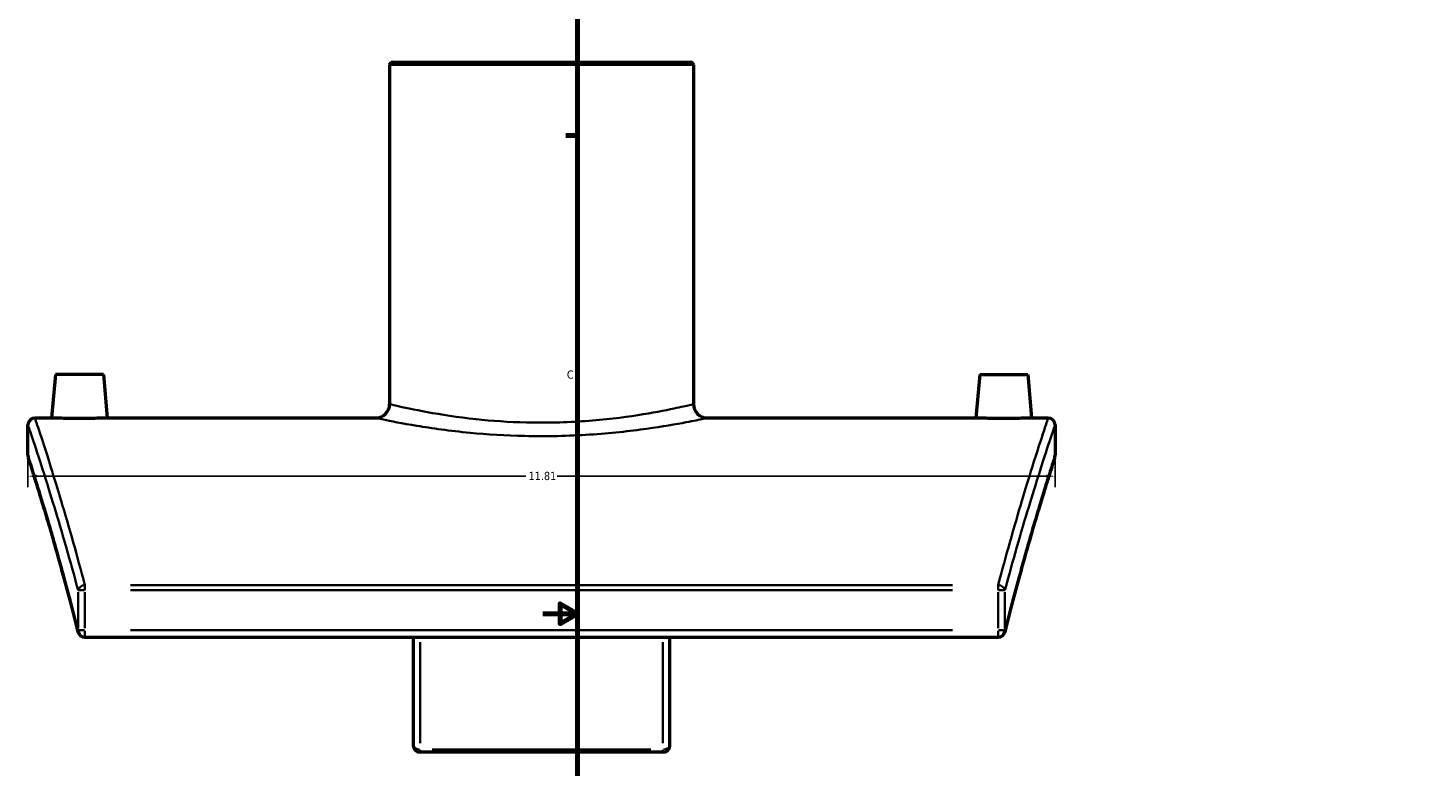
# Model space of a CAD drawing. Header units: inches. Extents: x -5.8 to 56, y -6.3 to 37.
# Tile 2 of 9: x -5.8 to 10.3, y 9.2 to 17.7. Entities that reach past the tile are written whole.
import ezdxf

# ---------------------------------------------------------------- set-up
doc = ezdxf.new("R2010")
doc.units = ezdxf.units.IN
doc.header["$MEASUREMENT"] = 0
for name, color, linetype, lineweight in [('Border (ANSI)', 7, 'Continuous', 70), ('Dimension (ANSI)', 7, 'Continuous', 25), ('Visible (ANSI)', 7, 'Continuous', 50), ('Visible Narrow (ANSI)', 7, 'Continuous', 35)]:
    doc.layers.add(name, color=color, linetype=linetype, lineweight=lineweight)
doc.styles.add('Note Text (ANSI)', font='tahoma.ttf')
doc.dimstyles.new('Default (ANSI)', dxfattribs={"dimtxt": 0.094488, "dimasz": 0.098425, "dimexe": 0.125, "dimexo": 0.0625, "dimgap": 0.031496, "dimtad": 0, "dimtih": 1, "dimtoh": 1, "dimrnd": 1e-08, "dimzin": 4, "dimdsep": 46, "dimtxsty": 'Note Text (ANSI)', "dimcen": 0.09, "dimdle": 0.393701, "dimclrd": 256, "dimclre": 256, "dimclrt": 5, "dimadec": 0, "dimazin": 1, "dimtfac": 1, "dimtofl": 0, "dimtmove": 0, "dimatfit": 3, "dimfxl": 1, "dimtolj": 1, "dimtzin": 4, "dimlwd": -1, "dimlwe": -1, "dimarcsym": 0})

# ---------------------------------------------------------------- blocks, each defined once
blk = doc.blocks.new('Borders Default Border')
at = {"layer": 'Border (ANSI)'}
blk.add_line((0.5, 16.5), (0.366, 16.5), dxfattribs=at)
at = {"layer": 'Border (ANSI)', "flags": 128}
for points in [[(0.5, 1), (0.5, 21), (33.5, 21), (33.5, 1), (0.5, 1)], [(0.1, 11), (0.5, 11), (0.3, 11.115), (0.3, 10.885), (0.5, 11)]]:
    blk.add_lwpolyline(points, dxfattribs=at)
at = {"layer": 'Border (ANSI)', "color": 5, "true_color": 0x0000ff, "insert": (0.378, 13.701), "char_height": 0.0945, "attachment_point": 7, "style": 'Note Text (ANSI)'}
blk.add_mtext('C', dxfattribs=at)
blk = doc.blocks.new('*D6')
at = {"layer": 'Defpoints', "color": 0, "transparency": 16777216}
for p in [(-5.819, 12.82), (5.991, 12.82), (5.991, 12.582)]:
    blk.add_point(p, dxfattribs=at)
at = {"layer": 'Dimension (ANSI)', "transparency": 16777216}
for p, q in [((-5.819, 12.758), (-5.819, 12.457)), ((5.991, 12.758), (5.991, 12.457)), ((-5.72, 12.582), (-0.094, 12.582)), ((5.893, 12.582), (0.267, 12.582))]:
    blk.add_line(p, q, dxfattribs=at)
for points in [[(-5.72, 12.599), (-5.72, 12.566), (-5.819, 12.582)], [(5.893, 12.599), (5.893, 12.566), (5.991, 12.582)]]:
    blk.add_solid(points, dxfattribs=at)
at = {"layer": 'Dimension (ANSI)', "color": 5, "transparency": 16777216, "insert": (-0.063, 12.632), "char_height": 0.0945, "attachment_point": 1, "style": 'Note Text (ANSI)'}
blk.add_mtext('\\A1;11.81', dxfattribs=at)

msp = doc.modelspace()

# ---------------------------------------------------------------- linework, layer by layer
at = {"layer": 'Visible (ANSI)'}
for p, q in [((-1.66, 17.309), (-1.66, 13.41)), ((-1.628, 17.341), (1.801, 17.341)), ((1.833, 17.309), (1.833, 13.41)), ((-5.504, 13.749), (-5.547, 13.251)), ((-4.952, 13.749), (-5.504, 13.749)), ((-4.952, 13.749), (-4.909, 13.251)), ((5.125, 13.749), (5.082, 13.251)), ((5.125, 13.749), (5.677, 13.749)), ((5.677, 13.749), (5.72, 13.251)), ((-5.739, 13.251), (-5.547, 13.251)), ((-4.909, 13.251), (-1.819, 13.251)), ((1.992, 13.251), (5.082, 13.251)), ((5.72, 13.251), (5.912, 13.251)), ((-5.819, 12.82), (-5.819, 13.171)), ((5.991, 13.171), (5.991, 12.82)), ((-5.164, 10.73), (5.337, 10.73)), ((-1.39, 10.73), (-1.39, 9.487)), ((1.563, 9.487), (1.563, 10.73)), ((1.483, 9.408), (-1.31, 9.408))]:
    msp.add_line(p, q, dxfattribs=at)
for centre, radius, start, end in [((-1.628, 17.309), 0.0319, 90, 180), ((1.801, 17.309), 0.0319, 0, 90), ((-1.819, 13.41), 0.159, 270, 0), ((1.992, 13.41), 0.159, 180, 270), ((-5.739, 13.171), 0.0796, 90, 180), ((5.912, 13.171), 0.0796, 0, 90), ((-5.739, 12.82), 0.0796, 180, 197.8992), ((5.912, 12.82), 0.0796, 342.1008, 0), ((-5.164, 10.81), 0.0796, 193.9267, 270), ((5.337, 10.81), 0.0796, 270, 346.0733), ((-1.31, 9.487), 0.0796, 180, 270), ((1.483, 9.487), 0.0796, 270, 0)]:
    msp.add_arc(centre, radius, start, end, dxfattribs=at)
for points, knots in [([(-4.909, 13.251), (-4.909, 13.251), (-4.917, 13.25), (-4.949, 13.249), (-4.974, 13.248), (-5.031, 13.247), (-5.066, 13.246), (-5.145, 13.245), (-5.188, 13.245), (-5.228, 13.245), (-5.268, 13.245), (-5.311, 13.245), (-5.39, 13.246), (-5.426, 13.247), (-5.482, 13.248), (-5.507, 13.249), (-5.539, 13.25), (-5.547, 13.251), (-5.547, 13.251)], [3.667683, 3.667683, 3.667683, 3.667683, 3.973133, 3.973133, 4.278584, 4.278584, 4.584414, 4.584414, 4.890244, 4.890244, 4.890244, 5.195941, 5.195941, 5.501639, 5.501639, 5.807222, 5.807222, 6.112804, 6.112804, 6.112804, 6.112804]), ([(5.72, 13.251), (5.72, 13.251), (5.712, 13.25), (5.68, 13.249), (5.655, 13.248), (5.598, 13.247), (5.563, 13.246), (5.484, 13.245), (5.441, 13.245), (5.361, 13.245), (5.318, 13.245), (5.239, 13.246), (5.203, 13.247), (5.147, 13.248), (5.122, 13.249), (5.09, 13.25), (5.082, 13.251), (5.082, 13.251)], [1.222561, 1.222561, 1.222561, 1.222561, 1.528143, 1.528143, 1.833726, 1.833726, 2.139424, 2.139424, 2.445122, 2.445122, 2.750952, 2.750952, 3.056782, 3.056782, 3.362232, 3.362232, 3.667683, 3.667683, 3.667683, 3.667683]), ([(-5.241, 10.79), (-5.273, 10.917), (-5.304, 11.039), (-5.365, 11.272), (-5.395, 11.383), (-5.453, 11.593), (-5.48, 11.693), (-5.534, 11.88), (-5.559, 11.967), (-5.608, 12.13), (-5.63, 12.205), (-5.672, 12.342), (-5.691, 12.404), (-5.725, 12.515), (-5.741, 12.564), (-5.767, 12.648), (-5.778, 12.683), (-5.796, 12.739), (-5.803, 12.761), (-5.812, 12.789), (-5.815, 12.796), (-5.815, 12.796)], [3.603041, 3.603041, 3.603041, 3.603041, 5.088547, 5.088547, 6.574054, 6.574054, 8.05956, 8.05956, 9.545067, 9.545067, 11.030573, 11.030573, 12.51608, 12.51608, 14.001587, 14.001587, 15.487093, 15.487093, 16.9726, 16.9726, 18.458106, 18.458106, 18.458106, 18.458106]), ([(5.988, 12.796), (5.988, 12.796), (5.985, 12.789), (5.976, 12.761), (5.969, 12.739), (5.951, 12.683), (5.94, 12.648), (5.914, 12.564), (5.898, 12.515), (5.864, 12.404), (5.845, 12.342), (5.803, 12.205), (5.78, 12.13), (5.732, 11.967), (5.707, 11.88), (5.653, 11.693), (5.625, 11.593), (5.568, 11.383), (5.538, 11.272), (5.477, 11.039), (5.446, 10.917), (5.414, 10.79)], [20.401105, 20.401105, 20.401105, 20.401105, 21.886611, 21.886611, 23.372118, 23.372118, 24.857624, 24.857624, 26.343131, 26.343131, 27.828638, 27.828638, 29.314144, 29.314144, 30.799651, 30.799651, 32.285157, 32.285157, 33.770664, 33.770664, 35.25617, 35.25617, 35.25617, 35.25617])]:
    msp.add_open_spline(points, degree=3, knots=knots, dxfattribs=at)
at = {"layer": 'Visible Narrow (ANSI)'}
for p, q in [((1.811, 17.309), (-1.638, 17.309)), ((-5.169, 11.27), (-5.24, 11.27)), ((-5.164, 11.329), (-5.164, 11.273)), ((4.812, 11.331), (-4.639, 11.331)), ((-4.639, 11.27), (4.812, 11.27)), ((5.337, 11.273), (5.337, 11.329)), ((5.413, 11.27), (5.342, 11.27)), ((-5.242, 11.247), (-5.242, 10.833)), ((-5.164, 10.833), (-5.164, 11.247)), ((5.337, 11.247), (5.337, 10.833)), ((5.415, 10.833), (5.415, 11.247)), ((-5.24, 10.81), (-5.169, 10.81)), ((-5.164, 10.803), (-5.164, 10.73)), ((4.812, 10.81), (-4.639, 10.81)), ((5.337, 10.73), (5.337, 10.803)), ((5.342, 10.81), (5.413, 10.81)), ((-1.31, 9.511), (-1.31, 10.672)), ((1.483, 10.672), (1.483, 9.511)), ((-1.31, 9.438), (-1.31, 9.408)), ((1.343, 9.441), (-1.17, 9.441)), ((1.483, 9.408), (1.483, 9.438))]:
    msp.add_line(p, q, dxfattribs=at)
for centre, major_axis, ratio, start_param, end_param in [((-5.164, 11.27), (-0.077, -0.0205), 0.762698, 4.583331, 5.874831), ((5.337, 11.27), (0.077, -0.0205), 0.762698, 0.408354, 1.699855), ((-5.164, 10.81), (-0.0773, -0.0192), 0.740155, 5.976078, 6.267022), ((5.337, 10.81), (0.0773, -0.0192), 0.740155, 0.016164, 0.307107), ((-1.31, 9.487), (-0.0796, 0), 0.585649, 0.07854, 1.492257), ((1.483, 9.487), (0.0796, 0), 0.585649, 4.790929, 6.204645)]:
    msp.add_ellipse(centre, major_axis=major_axis, ratio=ratio, start_param=start_param, end_param=end_param, dxfattribs=at)
for points, knots in [([(1.832, 13.41), (1.832, 13.41), (1.818, 13.406), (1.752, 13.391), (1.691, 13.377), (1.504, 13.337), (1.362, 13.309), (1.017, 13.256), (0.812, 13.231), (0.373, 13.2), (0.139, 13.194), (-0.29, 13.204), (-0.486, 13.218), (-0.88, 13.26), (-1.071, 13.29), (-1.384, 13.347), (-1.505, 13.374), (-1.632, 13.403), (-1.659, 13.41), (-1.66, 13.41)], [6.703133, 6.703133, 6.703133, 6.703133, 7.654936, 7.654936, 8.878057, 8.878057, 10.474915, 10.474915, 12.154935, 12.154935, 13.836773, 13.836773, 15.307086, 15.307086, 17.038674, 17.038674, 18.801053, 18.801053, 20.10937, 20.10937, 20.10937, 20.10937]), ([(-5.164, 11.331), (-5.21, 11.505), (-5.255, 11.668), (-5.396, 12.167), (-5.484, 12.457), (-5.613, 12.869), (-5.66, 13.012), (-5.723, 13.202), (-5.739, 13.251), (-5.739, 13.251)], [-34.016513, -34.016513, -34.016513, -34.016513, -31.919657, -31.919657, -27.157671, -27.157671, -23.223709, -23.223709, -19.289742, -19.289742, -19.289742, -19.289742]), ([(-1.819, 13.251), (-1.819, 13.251), (-1.789, 13.244), (-1.65, 13.215), (-1.519, 13.189), (-1.177, 13.133), (-0.968, 13.103), (-0.538, 13.062), (-0.324, 13.049), (0.144, 13.038), (0.399, 13.044), (0.878, 13.075), (1.102, 13.1), (1.478, 13.152), (1.633, 13.179), (1.838, 13.218), (1.904, 13.232), (1.976, 13.247), (1.992, 13.251), (1.992, 13.251)], [-20.10937, -20.10937, -20.10937, -20.10937, -18.801053, -18.801053, -17.038674, -17.038674, -15.307086, -15.307086, -13.836773, -13.836773, -12.154935, -12.154935, -10.474915, -10.474915, -8.878057, -8.878057, -7.654936, -7.654936, -6.703133, -6.703133, -6.703133, -6.703133]), ([(5.912, 13.251), (5.912, 13.251), (5.896, 13.202), (5.833, 13.012), (5.786, 12.869), (5.657, 12.457), (5.569, 12.167), (5.428, 11.668), (5.383, 11.505), (5.337, 11.331)], [-16.006458, -16.006458, -16.006458, -16.006458, -12.072491, -12.072491, -8.138529, -8.138529, -3.376543, -3.376543, -1.279687, -1.279687, -1.279687, -1.279687]), ([(-5.819, 13.171), (-5.819, 13.171), (-5.802, 13.123), (-5.739, 12.934), (-5.693, 12.793), (-5.563, 12.385), (-5.474, 12.098), (-5.333, 11.604), (-5.288, 11.442), (-5.242, 11.27)], [19.289742, 19.289742, 19.289742, 19.289742, 23.223709, 23.223709, 27.157671, 27.157671, 31.919657, 31.919657, 34.016513, 34.016513, 34.016513, 34.016513]), ([(5.415, 11.27), (5.461, 11.442), (5.506, 11.604), (5.647, 12.098), (5.736, 12.385), (5.866, 12.793), (5.912, 12.934), (5.975, 13.123), (5.991, 13.171), (5.991, 13.171)], [1.279687, 1.279687, 1.279687, 1.279687, 3.376543, 3.376543, 8.138529, 8.138529, 12.072491, 12.072491, 16.006458, 16.006458, 16.006458, 16.006458]), ([(-5.242, 10.81), (-5.314, 11.099), (-5.384, 11.362), (-5.524, 11.864), (-5.592, 12.093), (-5.702, 12.455), (-5.745, 12.592), (-5.803, 12.774), (-5.819, 12.82), (-5.819, 12.82)], [3.603041, 3.603041, 3.603041, 3.603041, 6.985014, 6.985014, 10.889022, 10.889022, 14.673562, 14.673562, 18.458106, 18.458106, 18.458106, 18.458106]), ([(5.991, 12.82), (5.991, 12.82), (5.976, 12.774), (5.918, 12.592), (5.875, 12.455), (5.765, 12.093), (5.697, 11.864), (5.557, 11.362), (5.487, 11.099), (5.415, 10.81)], [20.401105, 20.401105, 20.401105, 20.401105, 24.185649, 24.185649, 27.970189, 27.970189, 31.874197, 31.874197, 35.25617, 35.25617, 35.25617, 35.25617])]:
    msp.add_open_spline(points, degree=3, knots=knots, dxfattribs=at)

# ---------------------------------------------------------------- block references
msp.add_blockref('Borders Default Border', (0, 0))

# ---------------------------------------------------------------- dimensions: what is measured, and where the dimension line sits
at = {"layer": 'Dimension (ANSI)'}
dim = msp.add_linear_dim(base=(5.991, 12.582), p1=(-5.819, 12.82), p2=(5.991, 12.82), dimstyle='Default (ANSI)', override={"dimgap": 0.031496, "dimtih": 0, "dimtoh": 0, "dimdec": 2, "dimtol": 0, "dimlim": 0, "dimtp": 0, "dimtm": 0, "dimtdec": 2, "dimatfit": 1}, dxfattribs=at)
dim.commit()
dim.dimension.update_dxf_attribs({"geometry": '*D6', "text_midpoint": (0.086, 12.582), "dimtype": 160})

doc.saveas('drawing.dxf')
